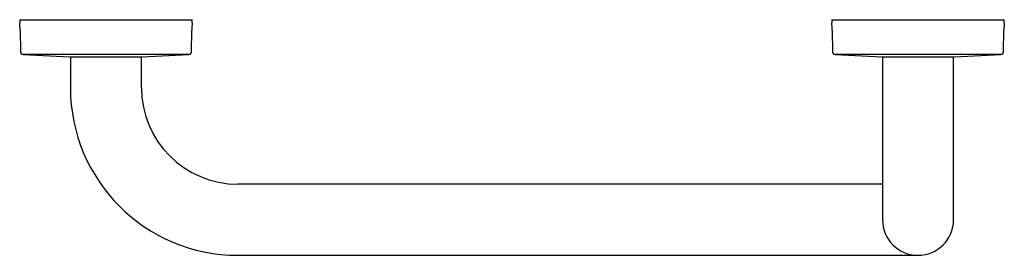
# Model space of a CAD drawing. Header units: millimetres. Extents: x 3301.728 to 3302.213, y 2072.854 to 2072.97.
import ezdxf

# ---------------------------------------------------------------- set-up
doc = ezdxf.new("R2010")
doc.units = ezdxf.units.MM
doc.layers.add('SANINDUSA', color=3, linetype='Continuous')

msp = doc.modelspace()

# ---------------------------------------------------------------- linework, layer by layer
at = {"layer": 'SANINDUSA'}
for p, q in [((3301.72779, 2072.96956), (3301.72779, 2072.96806)), ((3301.72779, 2072.96956), (3301.73662, 2072.96956)), ((3301.73662, 2072.96956), (3301.81279, 2072.96956)), ((3301.81279, 2072.96806), (3301.81279, 2072.96956)), ((3302.12779, 2072.96956), (3302.12779, 2072.96806)), ((3302.12779, 2072.96956), (3302.13206, 2072.96956)), ((3302.13206, 2072.96956), (3302.21279, 2072.96956)), ((3302.21279, 2072.96806), (3302.21279, 2072.96956)), ((3301.72799, 2072.96448), (3301.72812, 2072.95396)), ((3301.81246, 2072.95396), (3301.8126, 2072.96448)), ((3302.12799, 2072.96448), (3302.12812, 2072.95396)), ((3302.21246, 2072.95396), (3302.2126, 2072.96448)), ((3301.72954, 2072.95248), (3301.75249, 2072.95126)), ((3301.73242, 2072.95248), (3301.72954, 2072.95248)), ((3301.81104, 2072.95248), (3301.73242, 2072.95248)), ((3301.75249, 2072.95126), (3301.78809, 2072.95126)), ((3301.75279, 2072.95126), (3301.75279, 2072.93601)), ((3301.78779, 2072.93601), (3301.78779, 2072.95126)), ((3301.78809, 2072.95126), (3301.81104, 2072.95248)), ((3302.12954, 2072.95248), (3302.15249, 2072.95126)), ((3302.21104, 2072.95248), (3302.12954, 2072.95248)), ((3302.15249, 2072.95126), (3302.18755, 2072.95126)), ((3302.15279, 2072.95126), (3302.15279, 2072.93601)), ((3302.18755, 2072.95126), (3302.18809, 2072.95126)), ((3302.18779, 2072.93601), (3302.18779, 2072.95126)), ((3302.18809, 2072.95126), (3302.21104, 2072.95248)), ((3302.15279, 2072.93601), (3302.15279, 2072.87101)), ((3302.18779, 2072.87101), (3302.18779, 2072.93601)), ((3302.10529, 2072.88851), (3301.83529, 2072.88851)), ((3302.15279, 2072.88851), (3302.10529, 2072.88851)), ((3301.83529, 2072.85351), (3302.10529, 2072.85351)), ((3302.10529, 2072.85351), (3302.17029, 2072.85351))]:
    msp.add_line(p, q, dxfattribs=at)
for centre, radius, start, end in [((3301.68444, 2072.96391), 0.04355, 0.7478, 5.4676), ((3301.85614, 2072.96391), 0.04355, 174.5324, 179.2522), ((3302.08444, 2072.96391), 0.04355, 0.7478, 5.4676), ((3302.25614, 2072.96391), 0.04355, 174.5324, 179.2522), ((3301.72962, 2072.95398), 0.0015, 180.7478, 266.944), ((3301.81096, 2072.95398), 0.0015, 273.056, 359.2522), ((3302.12962, 2072.95398), 0.0015, 180.7478, 266.944), ((3302.21096, 2072.95398), 0.0015, 273.056, 359.2522), ((3301.83529, 2072.93601), 0.0825, 180, 270), ((3301.83529, 2072.93601), 0.0475, 180, 270), ((3302.17029, 2072.87101), 0.0175, 180, 0)]:
    msp.add_arc(centre, radius, start, end, dxfattribs=at)

doc.saveas('drawing.dxf')
